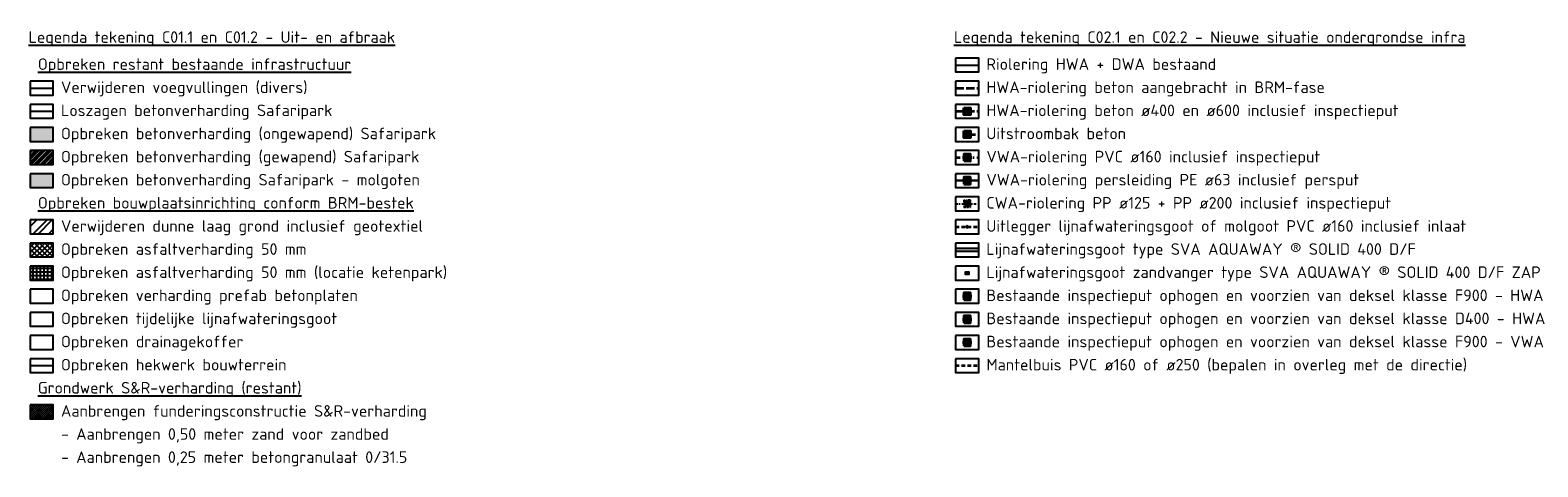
# Model space of a CAD drawing. Header units: metres. Extents: x 175829 to 176206141, y 407048 to 407918896.
# Tile 255 of 256: x 180869 to 181195, y 407772 to 407866. Entities that reach past the tile are written whole.
import ezdxf
from ezdxf.lldxf.tags import DXFTag

# ---------------------------------------------------------------- set-up
doc = ezdxf.new("R2010")
doc.units = ezdxf.units.M
doc.header["$LTSCALE"] = 0.2
for name, pattern in [('Continuous1', [0]), ('RI-HWA_BETON', [11.4, 9, -2.4]), ('RI-HWA_PVC', [6.4, 4, -2.4]), ('RI-VWA_HUISAANSLUITING', [6.1, 2.5, -1.8, 0, -1.8]), ('RI-VWA_PVC', [11, 5, -3, 0, -3])]:
    doc.linetypes.add(name, pattern=pattern)
for name, color, linetype in [('B-GW-VH-GRONDWERK_AFWERKING_BOUWTERREIN_GROND_50mm_ONTGRAVEN-A', 114, 'Continuous'), ('B-WE-VH-OPBREKEN_BETONVERHARDING_SAFARIPARK-A', 253, 'Continuous'), ('B-WE-VH-OPBREKEN_BETONVERHARDING_SAFARIPARK_GEWAPEND-A', 252, 'Continuous'), ('B-WE-VH-OPBREKEN_TRAFOPUTTEN_VERLICHTING-A', 253, 'Continuous'), ('B-WE-VH-OPBREKEN_ZAGEN_BETONVERHARDING-G', 10, 'ZIGZAG'), ('B-WE-VH-VERWIJDEREN_VOEGVULLINGEN_BETONVERHARDING-G', 150, 'Continuous'), ('B-WE-VH_ASFALTVERHARDING_AC22_50mm_BOUWPLAATSINRICHTING_OPBREKEN-A', 251, 'Continuous'), ('B-WE-VH_OPBREKEN_BOUWPLAATSINRICHTING_HEKWERK-G', 12, 'FENCELINE1'), ('N-WE-VH-BETONVERHARDING_PLATFORM-S&R_AFWATERINGSGOOT-A', 130, 'Continuous'), ('N-WE-VH-BETONVERHARDING_PLATFORM-S&R_AFWATERINGSGOOT_ZANDVANGPUT-G', 7, 'Continuous'), ('N-WE-VH_NIEUWE_HOOGTES_AFGEWERKTE_ASFALTVERHARDING-T', 7, 'Continuous'), ('X-BRM-RI-RIOLERING_BESTAAND_LEIDING_HANDHAVEN-G', 253, 'Continuous'), ('X-XX-AL-TEKSTEN_LEGENTA-T', 7, 'Continuous')]:
    doc.layers.add(name, color=color, linetype=linetype)
for name, color, linetype, lineweight in [('N-OI-RI-CWA_CHEMISCH_AFVALWATER_PE_110mm-G', 30, 'RI-VWA_HUISAANSLUITING', 25), ('N-OI-RI-HWA_AFWATERINGSGOOT_UITLEGGER_160mm-G', 130, 'RI-HWA_PVC', 35), ('N-OI-RI-HWA_BETONRIOLERING_DUIKERS_WADI_400mm-G', 160, 'RI-HWA_BETON', 35), ('N-OI-RI-HWA_INSPECTIEPUT_AANBRENGEN_PUTAFDEKKING_D400-G', 160, 'Continuous1', 35), ('N-OI-RI-HWA_INSPECTIEPUT_AANBRENGEN_PUTAFDEKKING_F900-G', 160, 'Continuous1', 35), ('N-OI-RI-HWA_INSPECTIEPUT_BETONRIOLERING_OVERSTORT_WADI_400mm-G', 160, 'Continuous1', 35), ('N-OI-RI-HWA_UITSTROOMBAKKEN_BETONRIOLERING_DUIKERS_WADI-G', 130, 'Continuous', 35), ('N-OI-RI-MANTELBUIZEN-G', 92, 'RI-HWA_PVC', 35), ('N-OI-RI-VWA-PERSLEIDING-G', 212, 'RI-PERS', 35), ('N-OI-RI-VWA-PERSLEIDING_PERSPUT-G', 252, 'Continuous', 35), ('N-OI-RI-VWA_INSPECTIEPUT_AANBRENGEN_PUTAFDEKKING_F900-G', 252, 'Continuous1', 35), ('N-OI-RI-VWA_INSPECTIEPUT_ONTVANGSTPUT_PERSLEIDING-G', 10, 'Continuous', 35), ('N-OI-RI-VWA_TRANSPORTLEIDING_PVC_200-G', 10, 'RI-VWA_PVC', 35), ('N-WE-VH-GRONDWERK_BETONGRANULAAT_S&R-A', 252, 'Continuous', 18), ('X-BRM-RI-HWA_TRANSPORTLEIDING_BETON_600-G', 253, 'RI-HWA_BETON', 35), ('X-BRM-RI-HWA_UITLEGGERS_AFWATERINGSGOOT-G', 253, 'RI-HWA_PVC', 35)]:
    doc.layers.add(name, color=color, linetype=linetype, lineweight=lineweight)
doc.styles.add('NLCS 2.5 mm', font='isocpeur.ttf', dxfattribs={"height": 2.5})
doc.styles.get("Standard").update_dxf_attribs({"font": 'arial.ttf'})
doc.linetypes.add('FENCELINE1', pattern='A,6.35,-2.54,[133,ltypeshp.shx,S=2.54,R=0,X=-2.54,Y=0],-2.54,25.4', length=36.83)
tags = doc.linetypes.add('RI-PERS', pattern='A,7,-2,["P",Standard,S=1.8,R=0,X=-0.5,Y=-0.9],-2,7,-2,[102,NLCS.SHX,S=1,R=180,X=0,Y=0],-2', length=22).pattern_tags.tags
tags[6] = DXFTag(74, 10)
doc.linetypes.add('ZIGZAG', pattern='A,0.00254,-5.08,[131,ltypeshp.shx,S=5.08,R=0,X=-5.08,Y=0],-10.16,[131,ltypeshp.shx,S=5.08,R=180,X=5.08,Y=0],-5.08', length=20.32254)

msp = doc.modelspace()

# ---------------------------------------------------------------- hatches: boundary and pattern name
at = {"layer": 'B-GW-VH-GRONDWERK_AFWERKING_BOUWTERREIN_GROND_50mm_ONTGRAVEN-A', "ltscale": 0.2, "transparency": 33554636}
h = msp.add_hatch(dxfattribs=at)
h.set_pattern_fill('ANSI32', color=256, scale=0.25)
h.set_pattern_definition([(45, (0, -10), (-1.683798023, 1.683798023), []), (45, (1.1225, -10), (-1.683798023, 1.683798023), [])])
h.paths.add_polyline_path([(180868.7552, 407824.909), (180868.7552, 407821.909), (180873.7552, 407821.909), (180873.7552, 407824.909)])
at = {"layer": 'B-WE-VH-OPBREKEN_BETONVERHARDING_SAFARIPARK-A', "transparency": 33554559}
h = msp.add_hatch(color=256, dxfattribs=at)
h.dxf.hatch_style = 1
h.paths.add_polyline_path([(180868.7552, 407844.909), (180868.7552, 407841.909), (180873.7552, 407841.909), (180873.7552, 407844.909)])
h = msp.add_hatch(color=256, dxfattribs=at)
h.dxf.hatch_style = 1
h.paths.add_polyline_path([(180868.7552, 407839.909), (180868.7552, 407836.909), (180873.7552, 407836.909), (180873.7552, 407839.909)])
at = {"layer": 'B-WE-VH-OPBREKEN_BETONVERHARDING_SAFARIPARK_GEWAPEND-A', "ltscale": 0.2}
h = msp.add_hatch(dxfattribs=at)
h.set_pattern_fill('ANSI34', color=256, scale=0.05)
h.set_pattern_definition([(45, (1459.3421, -101.1355), (-0.673519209, 0.673519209), []), (45, (1459.5666, -101.1355), (-0.673519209, 0.673519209), []), (45, (1459.7911, -101.1355), (-0.673519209, 0.673519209), []), (45, (1460.0156, -101.1355), (-0.673519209, 0.673519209), [])])
h.paths.add_polyline_path([(180868.7552, 407839.909), (180868.7552, 407836.909), (180873.7552, 407836.909), (180873.7552, 407839.909)])
at = {"layer": 'B-WE-VH-OPBREKEN_TRAFOPUTTEN_VERLICHTING-A'}
h = msp.add_hatch(color=256, dxfattribs=at)
h.dxf.hatch_style = 1
h.paths.add_polyline_path([(180868.7552, 407834.909), (180868.7552, 407831.909), (180873.7552, 407831.909), (180873.7552, 407834.909)])
at = {"layer": 'B-WE-VH_ASFALTVERHARDING_AC22_50mm_BOUWPLAATSINRICHTING_OPBREKEN-A', "ltscale": 0.2}
h = msp.add_hatch(dxfattribs=at)
h.set_pattern_fill('ANSI37', color=256, scale=0.25)
h.set_pattern_definition([(45, (0, -10), (-0.5612660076, 0.5612660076), []), (135, (0, -10), (-0.5612660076, -0.5612660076), [])])
h.paths.add_polyline_path([(180868.7552, 407819.909), (180868.7552, 407816.909), (180873.7552, 407816.909), (180873.7552, 407819.909)])
h = msp.add_hatch(dxfattribs=at)
h.set_pattern_fill('ANSI37', color=256, scale=0.25, angle=45)
h.paths.add_polyline_path([(180868.7552, 407814.909), (180868.7552, 407811.909), (180873.7552, 407811.909), (180873.7552, 407814.909)])
at = {"layer": 'N-OI-RI-CWA_CHEMISCH_AFVALWATER_PE_110mm-G'}
h = msp.add_hatch(color=256, dxfattribs=at)
h.dxf.hatch_style = 1
edge = h.paths.add_edge_path()
edge.add_arc((181071.2552, 407828.409), 0.75, 0, 360)
at = {"layer": 'N-OI-RI-HWA_INSPECTIEPUT_AANBRENGEN_PUTAFDEKKING_D400-G'}
h = msp.add_hatch(color=256, dxfattribs=at)
h.dxf.hatch_style = 1
edge = h.paths.add_edge_path()
edge.add_arc((181071.2552, 407803.409), 0.75, 0, 360)
at = {"layer": 'N-OI-RI-HWA_INSPECTIEPUT_AANBRENGEN_PUTAFDEKKING_F900-G'}
h = msp.add_hatch(color=256, dxfattribs=at)
h.dxf.hatch_style = 1
edge = h.paths.add_edge_path()
edge.add_arc((181071.2552, 407808.409), 0.75, 0, 360)
at = {"layer": 'N-OI-RI-HWA_INSPECTIEPUT_BETONRIOLERING_OVERSTORT_WADI_400mm-G'}
h = msp.add_hatch(color=256, dxfattribs=at)
h.dxf.hatch_style = 1
edge = h.paths.add_edge_path()
edge.add_arc((181071.2552, 407848.409), 0.75, 0, 360)
at = {"layer": 'N-OI-RI-HWA_UITSTROOMBAKKEN_BETONRIOLERING_DUIKERS_WADI-G'}
h = msp.add_hatch(color=256, dxfattribs=at)
h.dxf.hatch_style = 1
edge = h.paths.add_edge_path()
edge.add_arc((181071.2552, 407843.409), 0.75, 0, 360)
at = {"layer": 'N-OI-RI-VWA-PERSLEIDING_PERSPUT-G'}
h = msp.add_hatch(color=256, dxfattribs=at)
h.dxf.hatch_style = 1
edge = h.paths.add_edge_path()
edge.add_arc((181071.2552, 407833.409), 0.75, 0, 360)
at = {"layer": 'N-OI-RI-VWA_INSPECTIEPUT_AANBRENGEN_PUTAFDEKKING_F900-G'}
h = msp.add_hatch(color=256, dxfattribs=at)
h.dxf.hatch_style = 1
edge = h.paths.add_edge_path()
edge.add_arc((181071.2552, 407798.409), 0.75, 0, 360)
at = {"layer": 'N-OI-RI-VWA_INSPECTIEPUT_ONTVANGSTPUT_PERSLEIDING-G'}
h = msp.add_hatch(color=256, dxfattribs=at)
h.dxf.hatch_style = 1
edge = h.paths.add_edge_path()
edge.add_arc((181071.2552, 407838.409), 0.75, 0, 360)
at = {"layer": 'N-WE-VH-BETONVERHARDING_PLATFORM-S&R_AFWATERINGSGOOT-A', "transparency": 33554521}
h = msp.add_hatch(color=256, dxfattribs=at)
h.dxf.hatch_style = 1
h.paths.add_polyline_path([(181073.7552, 407818.759), (181068.7552, 407818.759), (181068.7552, 407818.059), (181073.7552, 407818.059)])
at = {"layer": 'N-WE-VH-GRONDWERK_BETONGRANULAAT_S&R-A'}
h = msp.add_hatch(dxfattribs=at)
h.set_pattern_fill('ANSI37', color=256, scale=0.1)
h.set_pattern_definition([(45, (0, -10), (-0.22450640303, 0.22450640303), []), (135, (0, -10), (-0.22450640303, -0.22450640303), [])])
h.paths.add_polyline_path([(180868.7552, 407784.909), (180868.7552, 407781.909), (180873.7552, 407781.909), (180873.7552, 407784.909)])
at = {"layer": 'N-WE-VH_NIEUWE_HOOGTES_AFGEWERKTE_ASFALTVERHARDING-T'}
h = msp.add_hatch(color=256, dxfattribs=at)
h.dxf.hatch_style = 1
h.paths.add_polyline_path([(181070.8805, 407813.7093), (181070.88, 407813.1093), (181071.0677, 407813.4092)])
h.paths.add_polyline_path([(181071.2555, 407813.709), (181071.0677, 407813.4092), (181071.255, 407813.109)])
h.paths.add_polyline_path([(181071.6305, 407813.7087), (181071.4427, 407813.4088), (181071.63, 407813.1087)])
h = msp.add_hatch(color=256, dxfattribs=at)
h.dxf.hatch_style = 1
h.paths.add_polyline_path([(181071.6305, 407813.7087), (181071.63, 407813.1087), (181071.4427, 407813.4088)])
h.paths.add_polyline_path([(181071.2555, 407813.709), (181071.4427, 407813.4088), (181071.255, 407813.109)])
h.paths.add_polyline_path([(181070.8805, 407813.7093), (181071.0677, 407813.4092), (181070.88, 407813.1093)])
at = {"layer": 'X-BRM-RI-HWA_UITLEGGERS_AFWATERINGSGOOT-G', "ltscale": 0.2}
h = msp.add_hatch(color=256, dxfattribs=at)
h.dxf.hatch_style = 1
edge = h.paths.add_edge_path()
edge.add_arc((181071.2552, 407823.409), 0.2, 0, 360)

# ---------------------------------------------------------------- linework, layer by layer
at = {"layer": 'B-WE-VH-OPBREKEN_ZAGEN_BETONVERHARDING-G', "ltscale": 0.5, "flags": 128}
msp.add_lwpolyline([(180868.7552, 407848.409), (180873.7552, 407848.409)], dxfattribs=at)
at = {"layer": 'B-WE-VH-VERWIJDEREN_VOEGVULLINGEN_BETONVERHARDING-G', "flags": 128}
msp.add_lwpolyline([(180868.7552, 407853.409), (180873.7552, 407853.409)], dxfattribs=at)
at = {"layer": 'B-WE-VH_OPBREKEN_BOUWPLAATSINRICHTING_HEKWERK-G', "flags": 128}
msp.add_lwpolyline([(180868.7552, 407793.409), (180873.7552, 407793.409)], dxfattribs=at)
at = {"layer": 'N-OI-RI-CWA_CHEMISCH_AFVALWATER_PE_110mm-G', "flags": 128}
msp.add_lwpolyline([(181068.7552, 407828.409), (181073.7552, 407828.409)], dxfattribs=at)
msp.add_lwpolyline([(181068.7552, 407828.409), (181073.7552, 407828.409)], dxfattribs=at)
at = {"layer": 'N-OI-RI-CWA_CHEMISCH_AFVALWATER_PE_110mm-G'}
msp.add_lwpolyline([(181070.5052, 407827.659), (181072.0052, 407827.659), (181072.0052, 407829.159), (181070.5052, 407829.159), (181070.5052, 407827.659)], dxfattribs=at)
msp.add_circle((181071.2552, 407828.409), 0.75, dxfattribs=at)
at = {"layer": 'N-OI-RI-HWA_AFWATERINGSGOOT_UITLEGGER_160mm-G', "flags": 128}
msp.add_lwpolyline([(181068.7552, 407823.409), (181073.7552, 407823.409)], dxfattribs=at)
at = {"layer": 'N-OI-RI-HWA_BETONRIOLERING_DUIKERS_WADI_400mm-G', "flags": 128}
for points in [[(181068.7552, 407848.409), (181073.7552, 407848.409)], [(181071.2552, 407843.409), (181073.7552, 407843.409)]]:
    msp.add_lwpolyline(points, dxfattribs=at)
at = {"layer": 'N-OI-RI-HWA_INSPECTIEPUT_AANBRENGEN_PUTAFDEKKING_D400-G'}
msp.add_lwpolyline([(181070.5052, 407802.659), (181072.0052, 407802.659), (181072.0052, 407804.159), (181070.5052, 407804.159), (181070.5052, 407802.659)], dxfattribs=at)
msp.add_circle((181071.2552, 407803.409), 0.75, dxfattribs=at)
at = {"layer": 'N-OI-RI-HWA_INSPECTIEPUT_AANBRENGEN_PUTAFDEKKING_F900-G'}
msp.add_lwpolyline([(181070.5052, 407807.659), (181072.0052, 407807.659), (181072.0052, 407809.159), (181070.5052, 407809.159), (181070.5052, 407807.659)], dxfattribs=at)
msp.add_circle((181071.2552, 407808.409), 0.75, dxfattribs=at)
at = {"layer": 'N-OI-RI-HWA_INSPECTIEPUT_BETONRIOLERING_OVERSTORT_WADI_400mm-G'}
msp.add_lwpolyline([(181070.5052, 407849.159), (181072.0052, 407849.159), (181072.0052, 407847.659), (181070.5052, 407847.659), (181070.5052, 407849.159)], dxfattribs=at)
msp.add_circle((181071.2552, 407848.409), 0.75, dxfattribs=at)
at = {"layer": 'N-OI-RI-HWA_UITSTROOMBAKKEN_BETONRIOLERING_DUIKERS_WADI-G'}
msp.add_lwpolyline([(181070.5052, 407844.159), (181072.0052, 407844.159), (181072.0052, 407842.659), (181070.5052, 407842.659), (181070.5052, 407844.159)], dxfattribs=at)
msp.add_circle((181071.2552, 407843.409), 0.75, dxfattribs=at)
at = {"layer": 'N-OI-RI-MANTELBUIZEN-G', "flags": 128}
msp.add_lwpolyline([(181068.7552, 407793.409), (181073.7552, 407793.409)], dxfattribs=at)
at = {"layer": 'N-OI-RI-VWA-PERSLEIDING-G', "lineweight": 30, "ltscale": 0.5, "flags": 128}
msp.add_lwpolyline([(181068.7552, 407833.409), (181073.7552, 407833.409)], dxfattribs=at)
at = {"layer": 'N-OI-RI-VWA-PERSLEIDING_PERSPUT-G'}
msp.add_lwpolyline([(181070.5052, 407832.659), (181072.0052, 407832.659), (181072.0052, 407834.159), (181070.5052, 407834.159), (181070.5052, 407832.659)], dxfattribs=at)
msp.add_circle((181071.2552, 407833.409), 0.75, dxfattribs=at)
at = {"layer": 'N-OI-RI-VWA_INSPECTIEPUT_AANBRENGEN_PUTAFDEKKING_F900-G'}
msp.add_lwpolyline([(181070.5052, 407797.659), (181072.0052, 407797.659), (181072.0052, 407799.159), (181070.5052, 407799.159), (181070.5052, 407797.659)], dxfattribs=at)
msp.add_circle((181071.2552, 407798.409), 0.75, dxfattribs=at)
at = {"layer": 'N-OI-RI-VWA_INSPECTIEPUT_ONTVANGSTPUT_PERSLEIDING-G'}
msp.add_lwpolyline([(181070.5021, 407837.6621), (181072.0021, 407837.6559), (181072.0084, 407839.1559), (181070.5084, 407839.1621), (181070.5021, 407837.6621)], dxfattribs=at)
msp.add_circle((181071.2552, 407838.409), 0.75, dxfattribs=at)
at = {"layer": 'N-OI-RI-VWA_TRANSPORTLEIDING_PVC_200-G', "flags": 128}
msp.add_lwpolyline([(181068.7552, 407838.409), (181073.7552, 407838.409)], dxfattribs=at)
at = {"layer": 'N-WE-VH-BETONVERHARDING_PLATFORM-S&R_AFWATERINGSGOOT_ZANDVANGPUT-G', "flags": 128}
for points in [[(181070.8805, 407813.7093), (181071.6305, 407813.7087), (181071.63, 407813.1087), (181070.88, 407813.1093), (181070.8805, 407813.7093), (181071.255, 407813.109), (181071.6305, 407813.7087)], [(181071.255, 407813.109), (181071.2555, 407813.709), (181070.88, 407813.1093)], [(181071.63, 407813.1087), (181071.2555, 407813.709)]]:
    msp.add_lwpolyline(points, dxfattribs=at)
at = {"layer": 'N-WE-VH_NIEUWE_HOOGTES_AFGEWERKTE_ASFALTVERHARDING-T', "flags": 128}
for points in [[(181073.7552, 407818.759), (181068.7552, 407818.759)], [(181073.7552, 407818.059), (181068.7552, 407818.059)]]:
    msp.add_lwpolyline(points, dxfattribs=at)
at = {"layer": 'X-BRM-RI-HWA_TRANSPORTLEIDING_BETON_600-G', "flags": 128}
msp.add_lwpolyline([(181068.7552, 407853.409), (181073.7552, 407853.409)], dxfattribs=at)
at = {"layer": 'X-BRM-RI-HWA_UITLEGGERS_AFWATERINGSGOOT-G', "ltscale": 0.2}
msp.add_circle((181071.2552, 407823.409), 0.2, dxfattribs=at)
at = {"layer": 'X-BRM-RI-RIOLERING_BESTAAND_LEIDING_HANDHAVEN-G'}
msp.add_lwpolyline([(181068.7552, 407858.409), (181073.7552, 407858.409)], dxfattribs=at)
at = {"layer": 'X-XX-AL-TEKSTEN_LEGENTA-T', "flags": 128}
for points in [[(181068.7552, 407859.909), (181068.7552, 407856.909), (181073.7552, 407856.909), (181073.7552, 407859.909), (181068.7552, 407859.909)], [(180868.7552, 407854.909), (180868.7552, 407851.909), (180873.7552, 407851.909), (180873.7552, 407854.909), (180868.7552, 407854.909)], [(181068.7552, 407854.909), (181068.7552, 407851.909), (181073.7552, 407851.909), (181073.7552, 407854.909), (181068.7552, 407854.909)], [(180868.7552, 407849.909), (180868.7552, 407846.909), (180873.7552, 407846.909), (180873.7552, 407849.909), (180868.7552, 407849.909)], [(181068.7552, 407849.909), (181068.7552, 407846.909), (181073.7552, 407846.909), (181073.7552, 407849.909), (181068.7552, 407849.909)], [(180868.7552, 407844.909), (180868.7552, 407841.909), (180873.7552, 407841.909), (180873.7552, 407844.909), (180868.7552, 407844.909)], [(181068.7552, 407844.909), (181068.7552, 407841.909), (181073.7552, 407841.909), (181073.7552, 407844.909), (181068.7552, 407844.909)], [(180868.7552, 407839.909), (180868.7552, 407836.909), (180873.7552, 407836.909), (180873.7552, 407839.909), (180868.7552, 407839.909)], [(181068.7552, 407839.909), (181068.7552, 407836.909), (181073.7552, 407836.909), (181073.7552, 407839.909), (181068.7552, 407839.909)], [(180868.7552, 407834.909), (180868.7552, 407831.909), (180873.7552, 407831.909), (180873.7552, 407834.909), (180868.7552, 407834.909)], [(181068.7552, 407834.909), (181068.7552, 407831.909), (181073.7552, 407831.909), (181073.7552, 407834.909), (181068.7552, 407834.909)], [(181068.7552, 407829.909), (181068.7552, 407826.909), (181073.7552, 407826.909), (181073.7552, 407829.909), (181068.7552, 407829.909)], [(180868.7552, 407824.909), (180868.7552, 407821.909), (180873.7552, 407821.909), (180873.7552, 407824.909), (180868.7552, 407824.909)], [(181068.7552, 407824.909), (181068.7552, 407821.909), (181073.7552, 407821.909), (181073.7552, 407824.909), (181068.7552, 407824.909)], [(180868.7552, 407819.909), (180868.7552, 407816.909), (180873.7552, 407816.909), (180873.7552, 407819.909), (180868.7552, 407819.909)], [(181068.7552, 407819.909), (181068.7552, 407816.909), (181073.7552, 407816.909), (181073.7552, 407819.909), (181068.7552, 407819.909)], [(180868.7552, 407814.909), (180868.7552, 407811.909), (180873.7552, 407811.909), (180873.7552, 407814.909), (180868.7552, 407814.909)], [(181068.7552, 407814.909), (181068.7552, 407811.909), (181073.7552, 407811.909), (181073.7552, 407814.909), (181068.7552, 407814.909)], [(180868.7552, 407809.909), (180868.7552, 407806.909), (180873.7552, 407806.909), (180873.7552, 407809.909), (180868.7552, 407809.909)], [(181068.7552, 407809.909), (181068.7552, 407806.909), (181073.7552, 407806.909), (181073.7552, 407809.909), (181068.7552, 407809.909)], [(180868.7552, 407804.909), (180868.7552, 407801.909), (180873.7552, 407801.909), (180873.7552, 407804.909), (180868.7552, 407804.909)], [(181068.7552, 407804.909), (181068.7552, 407801.909), (181073.7552, 407801.909), (181073.7552, 407804.909), (181068.7552, 407804.909)], [(180868.7552, 407799.909), (180868.7552, 407796.909), (180873.7552, 407796.909), (180873.7552, 407799.909), (180868.7552, 407799.909)], [(181068.7552, 407799.909), (181068.7552, 407796.909), (181073.7552, 407796.909), (181073.7552, 407799.909), (181068.7552, 407799.909)], [(180868.7552, 407794.909), (180868.7552, 407791.909), (180873.7552, 407791.909), (180873.7552, 407794.909), (180868.7552, 407794.909)], [(181068.7552, 407794.909), (181068.7552, 407791.909), (181073.7552, 407791.909), (181073.7552, 407794.909), (181068.7552, 407794.909)], [(180868.7552, 407784.909), (180868.7552, 407781.909), (180873.7552, 407781.909), (180873.7552, 407784.909), (180868.7552, 407784.909)]]:
    msp.add_lwpolyline(points, dxfattribs=at)

# ---------------------------------------------------------------- texts
at = {"layer": 'X-XX-AL-TEKSTEN_LEGENTA-T', "style": 'NLCS 2.5 mm'}
for s, p in [('%%ULegenda tekening C01.1 en C01.2 - Uit- en afbraak', (180868.4056, 407863.1998)), ('%%ULegenda tekening C02.1 en C02.2 - Nieuwe situatie ondergrondse infra', (181068.4056, 407863.1998)), ('%%UOpbreken restant bestaande infrastructuur', (180870.4084, 407857.3621)), ('Riolering HWA + DWA bestaand', (181075.4084, 407857.3621)), ('Verwijderen voegvullingen (divers)', (180875.4084, 407852.3621)), ('HWA-riolering beton aangebracht in BRM-fase', (181075.4084, 407852.3621)), ('Loszagen betonverharding Safaripark', (180875.4084, 407847.3621)), ('HWA-riolering beton ø400 en ø600 inclusief inspectieput', (181075.4084, 407847.3621)), ('Opbreken betonverharding (ongewapend) Safaripark', (180875.4084, 407842.3621)), ('Uitstroombak beton ', (181075.4084, 407842.3621)), ('Opbreken betonverharding (gewapend) Safaripark', (180875.4084, 407837.3621)), ('VWA-riolering PVC ø160 inclusief inspectieput', (181075.4084, 407837.3621)), ('Opbreken betonverharding Safaripark - molgoten', (180875.4084, 407832.3621)), ('VWA-riolering persleiding PE ø63 inclusief persput', (181075.4084, 407832.3621)), ('%%UOpbreken bouwplaatsinrichting conform BRM-bestek', (180870.4084, 407827.3621)), ('CWA-riolering PP ø125 + PP ø200 inclusief inspectieput', (181075.4084, 407827.3621)), ('Verwijderen dunne laag grond inclusief geotextiel', (180875.4084, 407822.3621)), ('Uitlegger lijnafwateringsgoot of molgoot PVC ø160 inclusief inlaat', (181075.4084, 407822.3621)), ('Opbreken asfaltverharding 50 mm ', (180875.4084, 407817.3621)), ('Lijnafwateringsgoot type SVA AQUAWAY ® SOLID 400 D/F', (181075.4084, 407817.3621)), ('Opbreken asfaltverharding 50 mm (locatie ketenpark)', (180875.4084, 407812.3621)), ('Lijnafwateringsgoot zandvanger type SVA AQUAWAY ® SOLID 400 D/F ZAP', (181075.4084, 407812.3621)), ('Opbreken verharding prefab betonplaten', (180875.4084, 407807.3621)), ('Bestaande inspectieput ophogen en voorzien van deksel klasse F900 - HWA', (181075.4084, 407807.3621)), ('Opbreken tijdelijke lijnafwateringsgoot', (180875.4084, 407802.3621)), ('Bestaande inspectieput ophogen en voorzien van deksel klasse D400 - HWA', (181075.4084, 407802.3621)), ('Opbreken drainagekoffer ', (180875.4084, 407797.3621)), ('Bestaande inspectieput ophogen en voorzien van deksel klasse F900 - VWA', (181075.4084, 407797.3621)), ('Opbreken hekwerk bouwterrein ', (180875.4084, 407792.3621)), ('Mantelbuis PVC ø160 of ø250 (bepalen in overleg met de directie)', (181075.4084, 407792.3621)), ('%%UGrondwerk S&R-verharding (restant)', (180870.4084, 407787.3621)), ('Aanbrengen funderingsconstructie S&R-verharding', (180875.4084, 407782.3621)), ('- Aanbrengen 0,50 meter zand voor zandbed', (180875.4084, 407777.3621)), ('- Aanbrengen 0,25 meter betongranulaat 0/31.5', (180875.4084, 407772.3621))]:
    msp.add_text(s, height=2.5, dxfattribs=at).set_placement(p)

doc.saveas('drawing.dxf')
